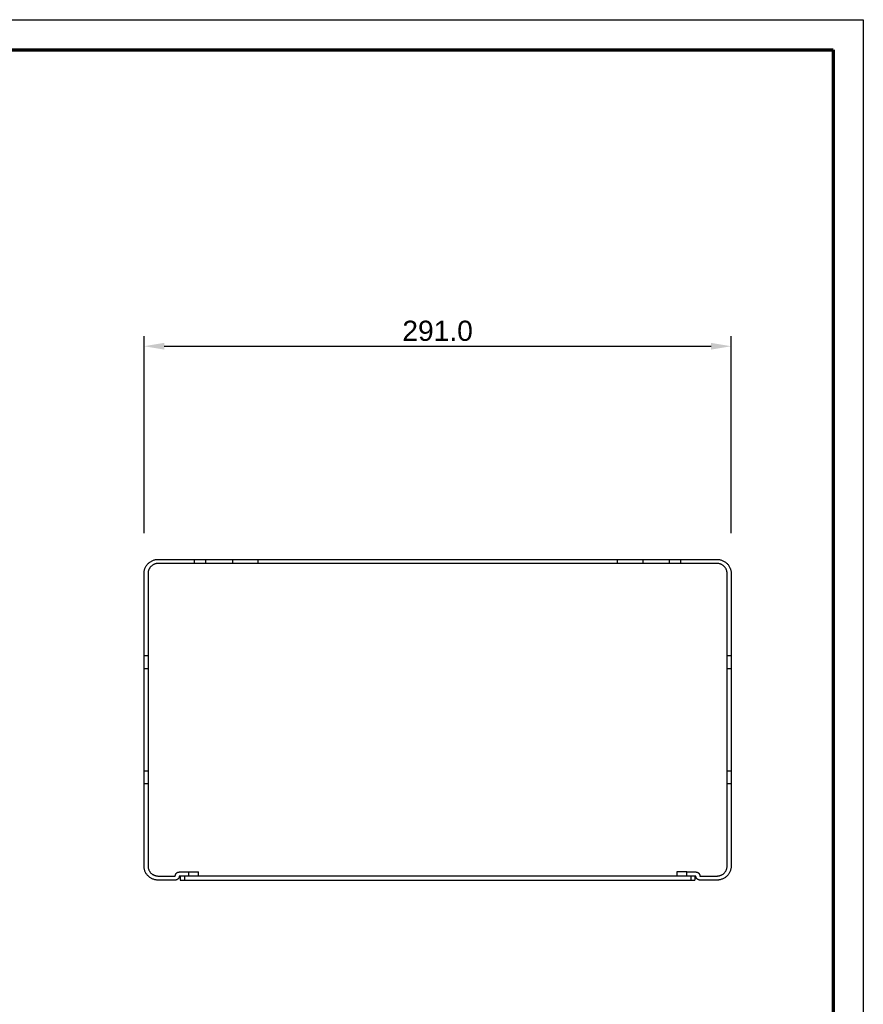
# Model space of a CAD drawing. Header units: millimetres. Extents: x 12512 to 13512, y -4769 to -3769.
# Tile 6 of 6: x 13094 to 13512, y -4257 to -3769. Entities that reach past the tile are written whole.
import ezdxf

# ---------------------------------------------------------------- set-up
doc = ezdxf.new("R2010")
doc.units = ezdxf.units.MM
doc.layers.add('ROXX NEO mini i FullGlareShield', color=7, linetype='Continuous', true_color=0x000000)
doc.styles.add('Arial', font='arial.ttf')
doc.dimstyles.new('Arial', dxfattribs={"dimscale": 10, "dimtxt": 1, "dimasz": 1, "dimexe": 0.5, "dimexo": 2, "dimgap": 0.25, "dimtad": 1, "dimtoh": 1, "dimdec": 1, "dimzin": 1, "dimdsep": 46, "dimtxsty": 'Arial', "dimcen": 0.5, "dimazin": 1, "dimtfac": 1, "dimtdec": 4, "dimtix": 1, "dimtofl": 0, "dimtmove": 1, "dimatfit": 3, "dimfxl": 1, "dimtolj": 1, "dimtzin": 1, "dimarcsym": 0})

# ---------------------------------------------------------------- blocks, each defined once
blk = doc.blocks.new('*D1')
at = {"layer": 'Defpoints', "color": 0}
for p in [(13446.72, -3931.12), (13155.72, -4043.83), (13446.72, -4043.83)]:
    blk.add_point(p, dxfattribs=at)
at = {"layer": 'ROXX NEO mini i FullGlareShield', "color": 0, "lineweight": -2}
for p, q in [((13155.72, -4023.83), (13155.72, -3926.12)), ((13446.72, -4023.83), (13446.72, -3926.12)), ((13165.72, -3931.12), (13436.72, -3931.12))]:
    blk.add_line(p, q, dxfattribs=at)
at = {"layer": 'ROXX NEO mini i FullGlareShield', "color": 0}
for points in [[(13165.72, -3929.45), (13165.72, -3932.78), (13155.72, -3931.12)], [(13436.72, -3932.78), (13436.72, -3929.45), (13446.72, -3931.12)]]:
    blk.add_solid(points, dxfattribs=at)
at = {"layer": 'ROXX NEO mini i FullGlareShield', "color": 0, "insert": (13301.22, -3923.51), "char_height": 10, "attachment_point": 5, "style": 'Arial'}
blk.add_mtext('\\A1;291.0', dxfattribs=at)

msp = doc.modelspace()

# ---------------------------------------------------------------- linework, layer by layer
at = {"layer": 'ROXX NEO mini i FullGlareShield'}
for p, q in [((12512.19, -3769.19), (13512.19, -3769.19)), ((13512.19, -3769.19), (13512.19, -4769.19))]:
    msp.add_line(p, q, dxfattribs=at)
at = {"layer": 'ROXX NEO mini i FullGlareShield', "color": 250, "lineweight": 70, "true_color": 0x1a171b}
for p, q in [((12527.19, -3784.19), (13497.19, -3784.19)), ((13497.19, -3784.19), (13497.19, -4754.19))]:
    msp.add_line(p, q, dxfattribs=at)
at = {"layer": 'ROXX NEO mini i FullGlareShield', "color": 18, "true_color": 0x000000}
for points, weights in [([(13155.72, -4043.83), (13155.72, -4036.83), (13162.72, -4036.83)], [1, 0.707106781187, 1]), ([(13155.72, -4043.83), (13155.72, -4036.83), (13162.72, -4036.83)], [1, 0.707106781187, 1]), ([(13180.65, -4036.83), (13183.8, -4036.83), (13186.39, -4036.83)], [1, 0.953716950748, 1]), ([(13180.65, -4036.83), (13183.8, -4036.83), (13186.39, -4036.83)], [1, 0.953716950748, 1]), ([(13199.54, -4036.83), (13205.22, -4036.83), (13212.16, -4036.83)], [1, 0.953716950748, 1]), ([(13199.54, -4036.83), (13205.22, -4036.83), (13212.16, -4036.83)], [1, 0.953716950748, 1]), ([(13390.29, -4036.83), (13397.22, -4036.83), (13402.91, -4036.83)], [1, 0.953716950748, 1]), ([(13390.29, -4036.83), (13397.22, -4036.83), (13402.91, -4036.83)], [1, 0.953716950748, 1]), ([(13416.06, -4036.83), (13418.65, -4036.83), (13421.8, -4036.83)], [1, 0.953716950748, 1]), ([(13416.06, -4036.83), (13418.65, -4036.83), (13421.8, -4036.83)], [1, 0.953716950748, 1]), ([(13439.72, -4036.83), (13446.72, -4036.83), (13446.72, -4043.83)], [1, 0.707106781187, 1]), ([(13439.72, -4036.83), (13446.72, -4036.83), (13446.72, -4043.83)], [1, 0.707106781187, 1]), ([(13162.72, -4038.83), (13157.72, -4038.83), (13157.72, -4043.83)], [1, 0.707106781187, 1]), ([(13162.72, -4038.83), (13157.72, -4038.83), (13157.72, -4043.83)], [1, 0.707106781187, 1]), ([(13186.39, -4038.83), (13183.8, -4038.83), (13180.65, -4038.83)], [1, 0.953716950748, 1]), ([(13186.39, -4038.83), (13183.8, -4038.83), (13180.65, -4038.83)], [1, 0.953716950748, 1]), ([(13212.16, -4038.83), (13205.22, -4038.83), (13199.54, -4038.83)], [1, 0.953716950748, 1]), ([(13212.16, -4038.83), (13205.22, -4038.83), (13199.54, -4038.83)], [1, 0.953716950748, 1]), ([(13402.91, -4038.83), (13397.22, -4038.83), (13390.29, -4038.83)], [1, 0.953716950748, 1]), ([(13402.91, -4038.83), (13397.22, -4038.83), (13390.29, -4038.83)], [1, 0.953716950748, 1]), ([(13421.8, -4038.83), (13418.65, -4038.83), (13416.06, -4038.83)], [1, 0.953716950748, 1]), ([(13421.8, -4038.83), (13418.65, -4038.83), (13416.06, -4038.83)], [1, 0.953716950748, 1]), ([(13444.72, -4043.83), (13444.72, -4038.83), (13439.72, -4038.83)], [1, 0.707106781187, 1]), ([(13444.72, -4043.83), (13444.72, -4038.83), (13439.72, -4038.83)], [1, 0.707106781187, 1]), ([(13155.72, -4090.9), (13155.72, -4088.17), (13155.72, -4084.69)], [1, 0.944540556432, 1]), ([(13155.72, -4090.9), (13155.72, -4088.17), (13155.72, -4084.69)], [1, 0.944540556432, 1]), ([(13157.72, -4084.69), (13157.72, -4088.17), (13157.72, -4090.9)], [1, 0.944540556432, 1]), ([(13157.72, -4084.69), (13157.72, -4088.17), (13157.72, -4090.9)], [1, 0.944540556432, 1]), ([(13444.72, -4090.9), (13444.72, -4088.17), (13444.72, -4084.69)], [1, 0.944540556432, 1]), ([(13444.72, -4090.9), (13444.72, -4088.17), (13444.72, -4084.69)], [1, 0.944540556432, 1]), ([(13446.72, -4084.69), (13446.72, -4088.17), (13446.72, -4090.9)], [1, 0.944540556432, 1]), ([(13446.72, -4084.69), (13446.72, -4088.17), (13446.72, -4090.9)], [1, 0.944540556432, 1]), ([(13155.72, -4141.77), (13155.72, -4116.33), (13155.72, -4090.9)], [1, 0.78431372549, 1]), ([(13155.72, -4141.77), (13155.72, -4116.33), (13155.72, -4090.9)], [1, 0.78431372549, 1]), ([(13157.72, -4090.9), (13157.72, -4116.33), (13157.72, -4141.77)], [1, 0.78431372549, 1]), ([(13157.72, -4090.9), (13157.72, -4116.33), (13157.72, -4141.77)], [1, 0.78431372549, 1]), ([(13444.72, -4141.77), (13444.72, -4116.33), (13444.72, -4090.9)], [1, 0.78431372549, 1]), ([(13444.72, -4141.77), (13444.72, -4116.33), (13444.72, -4090.9)], [1, 0.78431372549, 1]), ([(13446.72, -4090.9), (13446.72, -4116.33), (13446.72, -4141.77)], [1, 0.78431372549, 1]), ([(13446.72, -4090.9), (13446.72, -4116.33), (13446.72, -4141.77)], [1, 0.78431372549, 1]), ([(13155.72, -4147.97), (13155.72, -4144.49), (13155.72, -4141.77)], [1, 0.944540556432, 1]), ([(13155.72, -4147.97), (13155.72, -4144.49), (13155.72, -4141.77)], [1, 0.944540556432, 1]), ([(13157.72, -4141.77), (13157.72, -4144.49), (13157.72, -4147.97)], [1, 0.944540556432, 1]), ([(13157.72, -4141.77), (13157.72, -4144.49), (13157.72, -4147.97)], [1, 0.944540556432, 1]), ([(13444.72, -4147.97), (13444.72, -4144.49), (13444.72, -4141.77)], [1, 0.944540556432, 1]), ([(13444.72, -4147.97), (13444.72, -4144.49), (13444.72, -4141.77)], [1, 0.944540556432, 1]), ([(13446.72, -4141.77), (13446.72, -4144.49), (13446.72, -4147.97)], [1, 0.944540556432, 1]), ([(13446.72, -4141.77), (13446.72, -4144.49), (13446.72, -4147.97)], [1, 0.944540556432, 1]), ([(13162.72, -4195.83), (13155.72, -4195.83), (13155.72, -4188.83)], [1, 0.707106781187, 1]), ([(13162.72, -4195.83), (13155.72, -4195.83), (13155.72, -4188.83)], [1, 0.707106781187, 1]), ([(13157.72, -4188.83), (13157.72, -4193.83), (13162.72, -4193.83)], [1, 0.707106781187, 1]), ([(13157.72, -4188.83), (13157.72, -4193.83), (13162.72, -4193.83)], [1, 0.707106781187, 1]), ([(13439.72, -4193.83), (13444.72, -4193.83), (13444.72, -4188.83)], [1, 0.707106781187, 1]), ([(13439.72, -4193.83), (13444.72, -4193.83), (13444.72, -4188.83)], [1, 0.707106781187, 1]), ([(13446.72, -4188.83), (13446.72, -4195.83), (13439.72, -4195.83)], [1, 0.707106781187, 1]), ([(13446.72, -4188.83), (13446.72, -4195.83), (13439.72, -4195.83)], [1, 0.707106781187, 1]), ([(13171.22, -4193.83), (13171.22, -4191.83), (13173.22, -4191.83)], [1, 0.707106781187, 1]), ([(13171.22, -4193.83), (13171.22, -4191.83), (13173.22, -4191.83)], [1, 0.707106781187, 1]), ([(13173.22, -4193.83), (13173.22, -4195.83), (13171.22, -4195.83)], [1, 0.707106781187, 1]), ([(13173.22, -4193.83), (13173.22, -4195.83), (13171.22, -4195.83)], [1, 0.707106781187, 1]), ([(13177.72, -4191.83), (13182.72, -4191.83), (13182.72, -4191.83)], [1, 0.707106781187, 1]), ([(13177.72, -4191.83), (13182.72, -4191.83), (13182.72, -4191.83)], [1, 0.707106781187, 1]), ([(13424.72, -4191.83), (13419.72, -4191.83), (13419.72, -4191.83)], [1, 0.707106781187, 1]), ([(13424.72, -4191.83), (13419.72, -4191.83), (13419.72, -4191.83)], [1, 0.707106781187, 1]), ([(13429.22, -4191.83), (13431.22, -4191.83), (13431.22, -4193.83)], [1, 0.707106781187, 1]), ([(13429.22, -4191.83), (13431.22, -4191.83), (13431.22, -4193.83)], [1, 0.707106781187, 1]), ([(13431.22, -4195.83), (13429.22, -4195.83), (13429.22, -4193.83)], [1, 0.707106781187, 1]), ([(13431.22, -4195.83), (13429.22, -4195.83), (13429.22, -4193.83)], [1, 0.707106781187, 1]), ([(13173.72, -4195.83), (13173.72, -4195.83), (13175.72, -4195.83)], [1, 0.707106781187, 1]), ([(13173.72, -4195.83), (13173.72, -4195.83), (13175.72, -4195.83)], [1, 0.707106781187, 1]), ([(13426.72, -4195.83), (13428.72, -4195.83), (13428.72, -4195.83)], [1, 0.707106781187, 1]), ([(13426.72, -4195.83), (13428.72, -4195.83), (13428.72, -4195.83)], [1, 0.707106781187, 1])]:
    msp.add_rational_spline(points, weights, degree=2, dxfattribs=at)
for points in [[(13162.72, -4036.83), (13171.69, -4036.83), (13180.65, -4036.83)], [(13162.72, -4036.83), (13171.69, -4036.83), (13180.65, -4036.83)], [(13186.39, -4036.83), (13192.96, -4036.83), (13199.54, -4036.83)], [(13186.39, -4036.83), (13192.96, -4036.83), (13199.54, -4036.83)], [(13212.16, -4036.83), (13301.22, -4036.83), (13390.29, -4036.83)], [(13212.16, -4036.83), (13301.22, -4036.83), (13390.29, -4036.83)], [(13402.91, -4036.83), (13409.49, -4036.83), (13416.06, -4036.83)], [(13402.91, -4036.83), (13409.49, -4036.83), (13416.06, -4036.83)], [(13421.8, -4036.83), (13430.76, -4036.83), (13439.72, -4036.83)], [(13421.8, -4036.83), (13430.76, -4036.83), (13439.72, -4036.83)], [(13180.65, -4038.83), (13171.69, -4038.83), (13162.72, -4038.83)], [(13180.65, -4038.83), (13171.69, -4038.83), (13162.72, -4038.83)], [(13199.54, -4038.83), (13192.96, -4038.83), (13186.39, -4038.83)], [(13199.54, -4038.83), (13192.96, -4038.83), (13186.39, -4038.83)], [(13390.29, -4038.83), (13301.22, -4038.83), (13212.16, -4038.83)], [(13390.29, -4038.83), (13301.22, -4038.83), (13212.16, -4038.83)], [(13416.06, -4038.83), (13409.49, -4038.83), (13402.91, -4038.83)], [(13416.06, -4038.83), (13409.49, -4038.83), (13402.91, -4038.83)], [(13439.72, -4038.83), (13430.76, -4038.83), (13421.8, -4038.83)], [(13439.72, -4038.83), (13430.76, -4038.83), (13421.8, -4038.83)], [(13155.72, -4084.69), (13155.72, -4064.26), (13155.72, -4043.83)], [(13155.72, -4084.69), (13155.72, -4064.26), (13155.72, -4043.83)], [(13157.72, -4043.83), (13157.72, -4064.26), (13157.72, -4084.69)], [(13157.72, -4043.83), (13157.72, -4064.26), (13157.72, -4084.69)], [(13444.72, -4084.69), (13444.72, -4064.26), (13444.72, -4043.83)], [(13444.72, -4084.69), (13444.72, -4064.26), (13444.72, -4043.83)], [(13446.72, -4043.83), (13446.72, -4064.26), (13446.72, -4084.69)], [(13446.72, -4043.83), (13446.72, -4064.26), (13446.72, -4084.69)], [(13155.72, -4188.83), (13155.72, -4168.4), (13155.72, -4147.97)], [(13155.72, -4188.83), (13155.72, -4168.4), (13155.72, -4147.97)], [(13157.72, -4147.97), (13157.72, -4168.4), (13157.72, -4188.83)], [(13157.72, -4147.97), (13157.72, -4168.4), (13157.72, -4188.83)], [(13444.72, -4188.83), (13444.72, -4168.4), (13444.72, -4147.97)], [(13444.72, -4188.83), (13444.72, -4168.4), (13444.72, -4147.97)], [(13446.72, -4147.97), (13446.72, -4168.4), (13446.72, -4188.83)], [(13446.72, -4147.97), (13446.72, -4168.4), (13446.72, -4188.83)], [(13162.72, -4193.83), (13166.97, -4193.83), (13171.22, -4193.83)], [(13162.72, -4193.83), (13166.97, -4193.83), (13171.22, -4193.83)], [(13173.22, -4191.83), (13175.47, -4191.83), (13177.72, -4191.83)], [(13173.22, -4191.83), (13175.47, -4191.83), (13177.72, -4191.83)], [(13173.72, -4193.83), (13173.72, -4194.83), (13173.72, -4195.83)], [(13173.72, -4193.83), (13173.72, -4194.83), (13173.72, -4195.83)], [(13182.72, -4193.83), (13182.72, -4192.83), (13182.72, -4191.83)], [(13182.72, -4193.83), (13182.72, -4192.83), (13182.72, -4191.83)], [(13419.72, -4191.83), (13419.72, -4192.83), (13419.72, -4193.83)], [(13419.72, -4191.83), (13419.72, -4192.83), (13419.72, -4193.83)], [(13424.72, -4191.83), (13426.97, -4191.83), (13429.22, -4191.83)], [(13424.72, -4191.83), (13426.97, -4191.83), (13429.22, -4191.83)], [(13429.22, -4193.83), (13427.97, -4193.83), (13426.72, -4193.83)], [(13429.22, -4193.83), (13427.97, -4193.83), (13426.72, -4193.83)], [(13428.72, -4193.83), (13428.72, -4194.83), (13428.72, -4195.83)], [(13428.72, -4193.83), (13428.72, -4194.83), (13428.72, -4195.83)], [(13431.22, -4193.83), (13435.47, -4193.83), (13439.72, -4193.83)], [(13431.22, -4193.83), (13435.47, -4193.83), (13439.72, -4193.83)], [(13171.22, -4195.83), (13166.97, -4195.83), (13162.72, -4195.83)], [(13171.22, -4195.83), (13166.97, -4195.83), (13162.72, -4195.83)], [(13175.72, -4195.83), (13301.22, -4195.83), (13426.72, -4195.83)], [(13175.72, -4195.83), (13301.22, -4195.83), (13426.72, -4195.83)], [(13439.72, -4195.83), (13435.47, -4195.83), (13431.22, -4195.83)], [(13439.72, -4195.83), (13435.47, -4195.83), (13431.22, -4195.83)]]:
    msp.add_open_spline(points, degree=2, dxfattribs=at)
at = {"layer": 'ROXX NEO mini i FullGlareShield', "color": 18, "lineweight": -3, "true_color": 0x000000}
for points in [[(13180.65, -4036.83), (13180.65, -4037.83), (13180.65, -4038.83)], [(13186.39, -4038.83), (13186.39, -4037.83), (13186.39, -4036.83)], [(13199.54, -4036.83), (13199.54, -4037.83), (13199.54, -4038.83)], [(13212.16, -4036.83), (13212.16, -4037.83), (13212.16, -4038.83)], [(13390.29, -4036.83), (13390.29, -4037.83), (13390.29, -4038.83)], [(13402.91, -4036.83), (13402.91, -4037.83), (13402.91, -4038.83)], [(13416.06, -4036.83), (13416.06, -4037.83), (13416.06, -4038.83)], [(13421.8, -4038.83), (13421.8, -4037.83), (13421.8, -4036.83)], [(13157.72, -4084.69), (13156.72, -4084.69), (13155.72, -4084.69)], [(13446.72, -4084.69), (13445.72, -4084.69), (13444.72, -4084.69)], [(13155.72, -4090.9), (13156.72, -4090.9), (13157.72, -4090.9)], [(13444.72, -4090.9), (13445.72, -4090.9), (13446.72, -4090.9)], [(13157.72, -4141.77), (13156.72, -4141.77), (13155.72, -4141.77)], [(13446.72, -4141.77), (13445.72, -4141.77), (13444.72, -4141.77)], [(13155.72, -4147.97), (13156.72, -4147.97), (13157.72, -4147.97)], [(13444.72, -4147.97), (13445.72, -4147.97), (13446.72, -4147.97)], [(13175.72, -4193.83), (13174.47, -4193.83), (13173.22, -4193.83)], [(13426.72, -4193.83), (13301.22, -4193.83), (13175.72, -4193.83)], [(13175.72, -4193.83), (13175.72, -4194.83), (13175.72, -4195.83)], [(13177.72, -4191.83), (13177.72, -4192.83), (13177.72, -4193.83)], [(13424.72, -4193.83), (13424.72, -4192.83), (13424.72, -4191.83)], [(13426.72, -4193.83), (13426.72, -4194.83), (13426.72, -4195.83)]]:
    msp.add_open_spline(points, degree=2, dxfattribs=at)

# ---------------------------------------------------------------- dimensions: what is measured, and where the dimension line sits
at = {"layer": 'ROXX NEO mini i FullGlareShield', "color": 5, "true_color": 0x0000ff}
dim = msp.add_linear_dim(base=(13446.72, -3931.12), p1=(13155.72, -4043.83), p2=(13446.72, -4043.83), dimstyle='Arial', override={"dimscale": 10, "dimtxt": 1, "dimasz": 1, "dimexe": 0.5, "dimexo": 2, "dimgap": 0.25, "dimtad": 1, "dimtih": 0, "dimtoh": 0, "dimdec": 1, "dimlfac": 1, "dimzin": 1, "dimtxsty": 'Arial', "dimsah": 0, "dimcen": 0.5, "dimadec": 2, "dimazin": 1, "dimtix": 0, "dimtmove": 0, "dimtzin": 1}, dxfattribs=at)
dim.commit()
dim.dimension.update_dxf_attribs({"geometry": '*D1', "text_midpoint": (13301.22, -3923.51)})

doc.saveas('drawing.dxf')
